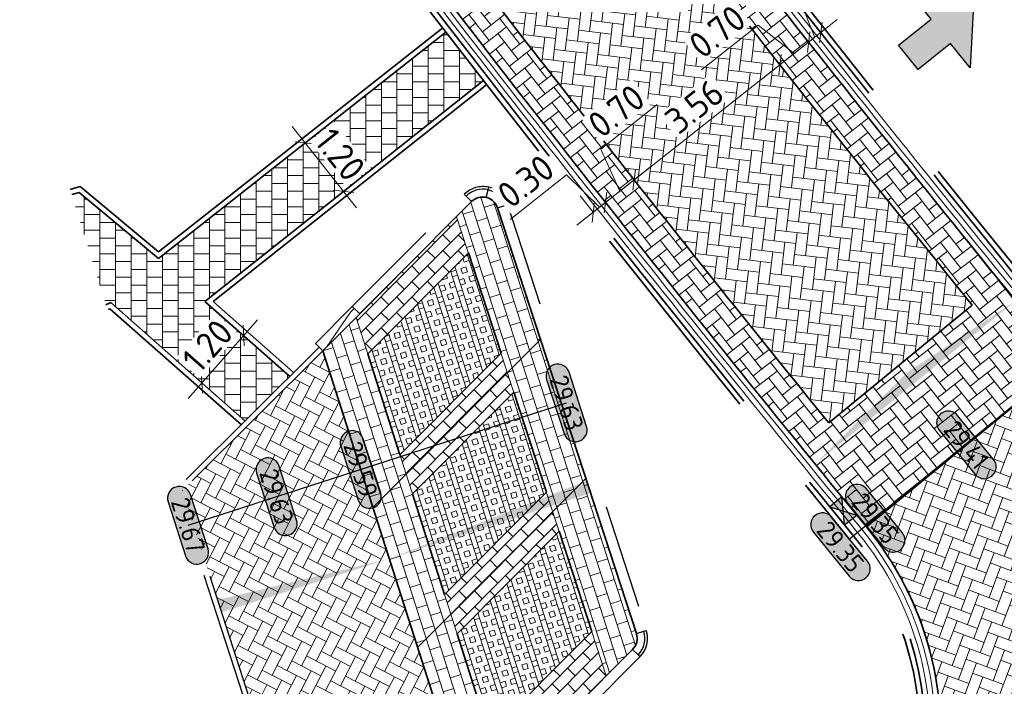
# Model space of a CAD drawing. Header units: metres. Extents: x 199937 to 201628, y 374508 to 375260.
# Tile 71 of 183: x 201200 to 201219, y 374814 to 374827. Entities that reach past the tile are written whole.
import ezdxf
from ezdxf.enums import TextEntityAlignment as Align

# ---------------------------------------------------------------- set-up
doc = ezdxf.new("R2010")
doc.units = ezdxf.units.M
doc.linetypes.add('VH-GELEIDEBAND', pattern=[6, 2, -2, 0, -2])
doc.linetypes.add('VH-OPSLUITBAND_100X200', pattern=[16, 8, -2, 4, -2])
doc.layers.add('000___INRIT-PIJL', color=252, linetype='Continuous')
for name, color, linetype, lineweight in [('N-WE-OG-HOOGTELIJN-G', 7, 'Continuous', 25), ('N-WE-RI-KOLK-S', 7, 'Continuous', 25), ('N-WE-VH-DWARSHELLING-S', 7, 'Continuous', 25), ('N-WE-VH-GOOT-G', 170, 'Continuous', 35), ('N-WE-VH-KANTOPSLUITING_GELEIDEBAND_50 200-G', 20, 'VH-GELEIDEBAND', 35), ('N-WE-VH-KANTOPSLUITING_GELEIDEBAND_50 200_250_BOCHTBAND-S', 20, 'Continuous', 25), ('N-WE-VH-KANTOPSLUITING_GELEIDEBAND_50 200_250_INRITVERLOOPBAND-S', 20, 'Continuous', 25), ('N-WE-VH-KANTOPSLUITING_OPSLUITBAND_100X200-G', 150, 'VH-OPSLUITBAND_100X200', 35), ('N-WE-VH-KANTVERHARDING_STREKLAAG-G', 60, 'Continuous', 18), ('N-WE-VH-VERHARDING_BETONSTRAATSTEEN-G', 252, 'Continuous', 35), ('N-WE-VH-VERHARDING_GRASBETONSTEEN-A', 72, 'Continuous', 18), ('N-WE-VH-VERHARDING_GRASBETONSTEEN-G', 70, 'Continuous', 35), ('N-WE-VH-VERHARDING_TEGEL-A', 252, 'Continuous', 18), ('N-WE-VH-VERHARDING_TEGEL-G', 252, 'Continuous', 35), ('N-WE-VW-MARKERING_PARKEERVAK-G', 7, 'Continuous', 35), ('X-XX-AL-HOOGTELABEL-S', 7, 'Continuous', 25), ('X-XX-AL-M-200', 7, 'Continuous', 18)]:
    doc.layers.add(name, color=color, linetype=linetype, lineweight=lineweight)
doc.layers.add('N-WE-VH-VERHARDING_BETONSTRAATSTEEN_HEIDE-A', color=7, linetype='Continuous', lineweight=0, true_color=0x986657)
doc.layers.add('N-WE-VH-VERHARDING_BETONSTRAATSTEEN_ROOD-A', color=7, linetype='Continuous', lineweight=0, true_color=0xa92c0a)
doc.layers.add('X-XX-AL-HULPLIJN-G', color=7, linetype='Continuous', lineweight=18, plot=False)
doc.styles.add('NLCS-ISO-ANNOTATIEF-T18', font='NLCS-ISO.ttf', dxfattribs={"height": 1.8})
doc.styles.add('NLCS-ISO-M200-T25', font='NLCS-ISO.ttf', dxfattribs={"height": 0.5})
doc.dimstyles.new('NLCS-M200-T25-SCHRAP_L2_H1', dxfattribs={"dimscale": 0.2, "dimtxt": 2.5, "dimasz": 1.4, "dimexe": 2, "dimexo": 2, "dimgap": 0.7, "dimtad": 1, "dimzin": 0, "dimdsep": 46, "dimtxsty": 'NLCS-ISO-M200-T25', "dimblk": 'OBLIQUE', "dimcen": 0, "dimdle": 2, "dimclrd": 256, "dimclre": 256, "dimclrt": 256, "dimadec": 1, "dimazin": 0, "dimtfac": 1, "dimtdec": 3, "dimtofl": 0, "dimtmove": 0, "dimatfit": 3, "dimldrblk": 'OBLIQUE', "dimfxl": 2, "dimfxlon": 1, "dimtfillclr": 256, "dimtolj": 1, "dimtzin": 0, "dimlwd": -1, "dimlwe": -1, "dimarcsym": 0})
pattern_1 = [(38.19511576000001, (0, 0), (0.03518932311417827, 0.2948927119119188), [0.63, -0.21]), (308.19511576, (-0.2597033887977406, 0.3300820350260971), (0.03518932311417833, 0.2948927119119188), [0.6299999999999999, -0.21])]
pattern_2 = [(17.71469926, (201206.0201189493, 374820.9093778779), (0.1361442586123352, 0.2639407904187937), [0.21, -0.21]), (107.71469926, (201206.0201189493, 374820.9093778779), (-0.2000425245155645, -0.06389826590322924), [])]
pattern_3 = [(107.71469926, (201206.0201189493, 374820.9093778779), (-0.3810333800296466, -0.1217109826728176), []), (107.71469926, (201206.1153772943, 374820.9398056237), (-0.3810333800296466, -0.1217109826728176), []), (17.71469926, (201206.0201189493, 374820.9093778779), (-0.1217109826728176, 0.3810333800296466), [-0.1, 0.1]), (17.71469926, (201205.9896912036, 374821.004636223), (-0.1217109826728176, 0.3810333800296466), [-0.1, 0.1]), (17.71469926, (201205.959263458, 374821.099894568), (-0.1217109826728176, 0.3810333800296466), [0.1, -0.1]), (17.71469926, (201205.9288357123, 374821.195152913), (-0.1217109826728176, 0.3810333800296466), [0.1, -0.1]), (107.71469926, (201206.2106356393, 374820.9702333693), (-0.3810333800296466, -0.1217109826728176), [0.09999999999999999, -0.09999999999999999]), (107.71469926, (201206.3058939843, 374821.000661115), (-0.3810333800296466, -0.1217109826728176), [0.09999999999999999, -0.09999999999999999])]
pattern_4 = [(135.12160323, (201123.740729, 375003.373236), (-0.2969841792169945, -0.0006303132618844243), [0.21, -0.21]), (225.12160323, (201123.740729, 375003.373236), (0.1488072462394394, -0.148176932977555), [])]

# ---------------------------------------------------------------- blocks, each defined once
blk = doc.blocks.new('inrit')
h = blk.add_hatch(color=256)
h.dxf.hatch_style = 1
h.paths.add_polyline_path([(0.3000000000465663, 1), (-0.300000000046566, 1), (-0.3000000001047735, 1.799999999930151), (-0.900000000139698, 1.799999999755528), (-2.328301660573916e-10, 2.599999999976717), (0.9000000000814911, 1.799999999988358), (0.2999999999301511, 1.799999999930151)])
at = {"color": 3, "flags": 128}
blk.add_lwpolyline([(0.3000000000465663, 1), (-0.300000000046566, 1), (-0.3000000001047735, 1.799999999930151), (-0.900000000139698, 1.799999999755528), (-2.328301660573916e-10, 2.599999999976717), (0.9000000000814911, 1.799999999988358), (0.2999999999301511, 1.799999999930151), (0.3000000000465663, 1)], dxfattribs=at)
blk = doc.blocks.new('*U283')
h = blk.add_hatch(color=253)
h.dxf.hatch_style = 1
edge = h.paths.add_edge_path()
edge.add_line((2.726055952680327, 1.132202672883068), (-2.726055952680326, 1.132202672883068))
edge.add_arc((-2.726055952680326, 0), 1.132202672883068, 90, 270)
edge.add_line((-2.726055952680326, -1.132202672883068), (2.726055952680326, -1.132202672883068))
edge.add_arc((2.726055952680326, 3.697785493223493e-32), 1.132202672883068, 270, 450)
blk.add_lwpolyline([(2.726055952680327, 1.132202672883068), (-2.726055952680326, 1.132202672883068, 0.9999999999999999), (-2.726055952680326, -1.132202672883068), (2.726055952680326, -1.132202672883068, 0.9999999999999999)], format="xyb", close=True)
at = {"style": 'NLCS-ISO-ANNOTATIEF-T18'}
blk.add_attdef('HGT', text='', height=1.8, dxfattribs=at).set_placement((-0.002853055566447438, -0.0004570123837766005), align=Align.MIDDLE_CENTER)
blk = doc.blocks.new('SVH-GELEIDEBAND INRITVERLOOPBAND_50 200X200_RECHTS_L1000_HD-MM')
at = {"linetype": 'Continuous', "lineweight": 0}
blk.add_lwpolyline([(0, 0), (-1000, 1.13686837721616e-13), (-1000, 200.0000000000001), (0, 200)], close=True, dxfattribs=at)
blk.add_lwpolyline([(-900, 1.023181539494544e-13), (-100, 150), (0, 150)], dxfattribs=at)
blk = doc.blocks.new('*U314')
for p, q in [((2.755455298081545e-14, 150), (3.061616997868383e-14, 200)), ((1.83697019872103e-14, 0), (2.755455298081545e-14, 150)), ((-383.8207213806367, -65.09224397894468), (-426.4674682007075, -38.99138219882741)), ((-255.8804809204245, -143.3948293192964), (-383.8207213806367, -65.09224397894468))]:
    blk.add_line(p, q)
for radius in [500, 450, 300]:
    blk.add_arc((0, -300), radius, 90, 148.5323388)
blk = doc.blocks.new('*U315')
for p, q in [((2.755455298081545e-14, 150), (3.061616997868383e-14, 200)), ((1.83697019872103e-14, 0), (2.755455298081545e-14, 150)), ((-383.8207222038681, -65.0922453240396), (-426.4674691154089, -38.99138369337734)), ((-255.8804814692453, -143.3948302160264), (-383.8207222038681, -65.0922453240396))]:
    blk.add_line(p, q)
for radius in [500, 450, 300]:
    blk.add_arc((0, -300), radius, 90, 148.5323390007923)
blk = doc.blocks.new('*U316')
for p, q in [((2.755455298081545e-14, 150), (3.061616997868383e-14, 200)), ((1.83697019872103e-14, 0), (2.755455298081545e-14, 150)), ((-400.7359768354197, -95.2790267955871), (-445.2621964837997, -72.53225199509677)), ((-267.1573178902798, -163.5193511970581), (-400.7359768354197, -95.2790267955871))]:
    blk.add_line(p, q)
for radius in [500, 450, 300]:
    blk.add_arc((0, -300), radius, 90, 152.9392159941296)
blk = doc.blocks.new('*U395')
blk.add_solid([(0, 0), (0, 0.25), (3.375898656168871, 0)])
blk = doc.blocks.new('*U396')
blk.add_solid([(3, 0), (3, 0.25), (-1.060660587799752, 0)])
blk = doc.blocks.new('*U398')
blk.add_solid([(0, 0), (2.481150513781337, 0.25), (4.962301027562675, 0)])
blk = doc.blocks.new('N-SRI-KOLK_STRAAT_450X300-SO')
h = blk.add_hatch(color=256)
h.dxf.hatch_style = 1
h.paths.add_polyline_path([(-7.127631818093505e-14, 0.7499999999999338), (-1.125000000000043, 1.49999999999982), (-1.125000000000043, 4.75175454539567e-14)])
h.paths.add_polyline_path([(1.1249999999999, 4.75175454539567e-14), (1.1249999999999, 1.49999999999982), (-7.122080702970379e-14, 0.7499999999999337)])
for p, q in [((-1.125000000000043, 4.75175454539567e-14), (1.1249999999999, 1.49999999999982)), ((1.1249999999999, 4.75175454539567e-14), (-1.125000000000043, 1.49999999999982))]:
    blk.add_line(p, q)
at = {"flags": 128}
blk.add_lwpolyline([(-1.125000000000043, 4.75175454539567e-14), (1.1249999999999, 4.75175454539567e-14), (1.1249999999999, 1.49999999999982), (-1.125000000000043, 1.49999999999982)], close=True, dxfattribs=at)
blk = doc.blocks.new('_Oblique')
at = {"color": 0, "linetype": 'ByBlock', "lineweight": -2}
blk.add_line((-0.5, -0.5), (0.5, 0.5), dxfattribs=at)
blk = doc.blocks.new('*D727')
at = {"layer": 'X-XX-AL-M-200', "transparency": 16777216}
for p, q in [((201205.4300800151, 374825.2115074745), (201206.6646083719, 374823.6556313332)), ((201205.6787068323, 374824.898163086), (201205.9920512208, 374825.1467899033)), ((201206.4159815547, 374823.9689757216), (201206.7293259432, 374824.2176025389))]:
    blk.add_line(p, q, dxfattribs=at)
at = {"layer": 'X-XX-AL-M-200', "transparency": 16777216, "xscale": 0.28, "yscale": 0.28, "zscale": 0.28}
for p, rotation in [((201205.6787068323, 374824.898163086), 128.4306587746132), ((201206.4159815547, 374823.9689757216), 308.4306587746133)]:
    blk.add_blockref('_Oblique', p, dxfattribs=dict(at, rotation=rotation))
at = {"layer": 'X-XX-AL-M-200', "transparency": 16777216, "insert": (201206.3528549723, 374824.6759805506), "char_height": 0.5, "attachment_point": 5, "rotation": 308.4306587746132, "style": 'NLCS-ISO-M200-T25', "bg_fill": 3, "box_fill_scale": 1.1, "bg_fill_color": 256, "bg_fill_true_color": 13158600, "bg_fill_transparency": 0}
blk.add_mtext('\\A1;1.20', dxfattribs=at)
at = {"layer": 'Defpoints', "color": 0, "transparency": 16777216}
for p in [(201205.6787068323, 374824.898163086), (201206.4159815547, 374823.9689757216), (201206.4159815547, 374823.9689757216)]:
    blk.add_point(p, dxfattribs=at)
blk = doc.blocks.new('*D728')
at = {"layer": 'X-XX-AL-M-200', "transparency": 16777216}
for p, q in [((201203.4328529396, 374819.9959828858), (201204.7641867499, 374821.5038821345)), ((201204.4994448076, 374821.2040293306), (201204.7992976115, 374820.9392873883)), ((201203.6975948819, 374820.2958356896), (201203.9974476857, 374820.0310937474))]:
    blk.add_line(p, q, dxfattribs=at)
at = {"layer": 'X-XX-AL-M-200', "transparency": 16777216, "xscale": 0.28, "yscale": 0.28, "zscale": 0.28}
for p, rotation in [((201204.4994448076, 374821.2040293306), 48.5585114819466), ((201203.6975948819, 374820.2958356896), 228.5585114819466)]:
    blk.add_blockref('_Oblique', p, dxfattribs=dict(at, rotation=rotation))
at = {"layer": 'X-XX-AL-M-200', "transparency": 16777216, "insert": (201203.8061633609, 374821.0080559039), "char_height": 0.5, "attachment_point": 5, "rotation": 48.558511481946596, "style": 'NLCS-ISO-M200-T25', "bg_fill": 3, "box_fill_scale": 1.1, "bg_fill_color": 256, "bg_fill_true_color": 13158600, "bg_fill_transparency": 0}
blk.add_mtext('\\A1;1.20', dxfattribs=at)
at = {"layer": 'Defpoints', "color": 0, "transparency": 16777216}
for p in [(201204.4994448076, 374821.2040293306), (201204.4994448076, 374821.2040293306), (201203.6975948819, 374820.2958356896)]:
    blk.add_point(p, dxfattribs=at)
blk = doc.blocks.new('*D729')
at = {"layer": 'Defpoints', "color": 0, "transparency": 16777216}
for p in [(201214.7868512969, 374826.3978267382), (201214.7868512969, 374826.3978267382), (201211.9905994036, 374824.1908006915)]:
    blk.add_point(p, dxfattribs=at)
at = {"layer": 'X-XX-AL-M-200', "transparency": 16777216}
for p, q in [((201211.6766167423, 374823.9429804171), (201215.1008339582, 374826.6456470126)), ((201214.7868512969, 374826.3978267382), (201214.5390310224, 374826.7118093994)), ((201211.9905994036, 374824.1908006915), (201211.7427791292, 374824.5047833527))]:
    blk.add_line(p, q, dxfattribs=at)
at = {"layer": 'X-XX-AL-M-200', "transparency": 16777216, "xscale": 0.28, "yscale": 0.28, "zscale": 0.28}
for p, rotation in [((201214.7868512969, 374826.3978267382), 38.28333061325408), ((201211.9905994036, 374824.1908006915), 218.2833306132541)]:
    blk.add_blockref('_Oblique', p, dxfattribs=dict(at, rotation=rotation))
at = {"layer": 'X-XX-AL-M-200', "transparency": 16777216, "insert": (201213.1471005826, 374825.6004468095), "char_height": 0.5, "attachment_point": 5, "rotation": 38.28333061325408, "style": 'NLCS-ISO-M200-T25', "bg_fill": 3, "box_fill_scale": 1.1, "bg_fill_color": 256, "bg_fill_true_color": 13158600, "bg_fill_transparency": 0}
blk.add_mtext('\\A1;3.56', dxfattribs=at)
blk = doc.blocks.new('*D730')
at = {"layer": 'Defpoints', "color": 0, "transparency": 16777216}
for p in [(201211.9905994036, 374824.1908006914), (201211.441129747, 374823.7571152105), (201211.4411297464, 374823.7571152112)]:
    blk.add_point(p, dxfattribs=at)
at = {"layer": 'X-XX-AL-M-200', "transparency": 16777216}
for p, q in [((201211.3490808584, 374824.7789926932), (201212.4323210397, 374825.63397264)), ((201211.715864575, 374823.9739579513), (201211.3490808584, 374824.7789926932)), ((201211.9905994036, 374824.1908006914), (201211.7427791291, 374824.5047833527)), ((201212.3045820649, 374824.4386209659), (201211.1271470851, 374823.5092949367)), ((201211.4411297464, 374823.7571152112), (201211.193309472, 374824.0710978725))]:
    blk.add_line(p, q, dxfattribs=at)
at = {"layer": 'X-XX-AL-M-200', "transparency": 16777216, "xscale": 0.28, "yscale": 0.28, "zscale": 0.28}
for p, rotation in [((201211.9905994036, 374824.1908006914), 38.28333061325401), ((201211.4411297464, 374823.7571152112), 218.283330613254)]:
    blk.add_blockref('_Oblique', p, dxfattribs=dict(at, rotation=rotation))
at = {"layer": 'X-XX-AL-M-200', "transparency": 16777216, "insert": (201211.6490761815, 374825.5126157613), "char_height": 0.5, "attachment_point": 5, "rotation": 38.283330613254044, "style": 'NLCS-ISO-M200-T25', "bg_fill": 3, "box_fill_scale": 1.1, "bg_fill_color": 256, "bg_fill_true_color": 13158600, "bg_fill_transparency": 0}
blk.add_mtext('\\A1;0.70', dxfattribs=at)
blk = doc.blocks.new('*D731')
at = {"layer": 'Defpoints', "color": 0, "transparency": 16777216}
for p in [(201211.441129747, 374823.7571152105), (201211.205642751, 374823.5712500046), (201211.2056427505, 374823.5712500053)]:
    blk.add_point(p, dxfattribs=at)
at = {"layer": 'X-XX-AL-M-200', "transparency": 16777216}
for p, q in [((201210.6942787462, 374824.2851268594), (201209.6110385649, 374823.4301469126)), ((201211.3233862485, 374823.6641826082), (201210.6942787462, 374824.2851268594)), ((201211.7551124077, 374824.0049354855), (201210.8916600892, 374823.3234297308)), ((201211.4411297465, 374823.7571152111), (201211.193309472, 374824.0710978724)), ((201211.2056427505, 374823.5712500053), (201210.957822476, 374823.8852326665))]:
    blk.add_line(p, q, dxfattribs=at)
at = {"layer": 'X-XX-AL-M-200', "transparency": 16777216, "xscale": 0.28, "yscale": 0.28, "zscale": 0.28}
for p, rotation in [((201211.4411297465, 374823.7571152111), 38.28333061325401), ((201211.2056427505, 374823.5712500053), 218.283330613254)]:
    blk.add_blockref('_Oblique', p, dxfattribs=dict(at, rotation=rotation))
at = {"layer": 'X-XX-AL-M-200', "transparency": 16777216, "insert": (201209.9110338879, 374824.1637699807), "char_height": 0.5, "attachment_point": 5, "rotation": 38.283330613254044, "style": 'NLCS-ISO-M200-T25', "bg_fill": 3, "box_fill_scale": 1.1, "bg_fill_color": 256, "bg_fill_true_color": 13158600, "bg_fill_transparency": 0}
blk.add_mtext('\\A1;0.30', dxfattribs=at)
blk = doc.blocks.new('*D732')
at = {"layer": 'Defpoints', "color": 0, "transparency": 16777216}
for p in [(201215.3363213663, 374826.8315125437), (201215.3494824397, 374826.8148377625), (201214.7868512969, 374826.3978267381)]:
    blk.add_point(p, dxfattribs=at)
at = {"layer": 'X-XX-AL-M-200', "transparency": 16777216}
for p, q in [((201214.3677425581, 374827.156168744), (201213.2845023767, 374826.3011887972)), ((201215.0615863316, 374826.614669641), (201214.3677425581, 374827.156168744)), ((201215.3363213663, 374826.8315125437), (201215.0885010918, 374827.145495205)), ((201214.4728686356, 374826.1500064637), (201215.6503040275, 374827.0793328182)), ((201214.7868512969, 374826.3978267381), (201215.0346715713, 374826.0838440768))]:
    blk.add_line(p, q, dxfattribs=at)
at = {"layer": 'X-XX-AL-M-200', "transparency": 16777216, "xscale": 0.28, "yscale": 0.28, "zscale": 0.28}
for p, rotation in [((201215.3363213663, 374826.8315125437), 38.28333061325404), ((201214.7868512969, 374826.3978267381), 218.283330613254)]:
    blk.add_blockref('_Oblique', p, dxfattribs=dict(at, rotation=rotation))
at = {"layer": 'X-XX-AL-M-200', "transparency": 16777216, "insert": (201213.5844976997, 374827.0348118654), "char_height": 0.5, "attachment_point": 5, "rotation": 38.283330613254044, "style": 'NLCS-ISO-M200-T25', "bg_fill": 3, "box_fill_scale": 1.1, "bg_fill_color": 256, "bg_fill_true_color": 13158600, "bg_fill_transparency": 0}
blk.add_mtext('\\A1;0.70', dxfattribs=at)
blk = doc.blocks.new('*D733')
at = {"layer": 'Defpoints', "color": 0, "transparency": 16777216}
for p in [(201215.5718083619, 374827.0173777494), (201215.5849602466, 374827.0007146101), (201215.3494824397, 374826.8148377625)]:
    blk.add_point(p, dxfattribs=at)
at = {"layer": 'X-XX-AL-M-200', "transparency": 16777216}
for p, q in [((201215.1237700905, 374827.7593519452), (201216.2070102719, 374828.6143318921)), ((201215.4540648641, 374826.9244451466), (201215.1237700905, 374827.7593519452)), ((201215.5718083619, 374827.0173777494), (201215.3239880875, 374827.3313604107)), ((201215.022338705, 374826.5836922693), (201215.8857910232, 374827.2651980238)), ((201215.3363213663, 374826.8315125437), (201215.0885010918, 374827.145495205))]:
    blk.add_line(p, q, dxfattribs=at)
at = {"layer": 'X-XX-AL-M-200', "transparency": 16777216, "xscale": 0.28, "yscale": 0.28, "zscale": 0.28}
for p, rotation in [((201215.5718083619, 374827.0173777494), 38.28333061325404), ((201215.3363213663, 374826.8315125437), 218.283330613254)]:
    blk.add_blockref('_Oblique', p, dxfattribs=dict(at, rotation=rotation))
at = {"layer": 'X-XX-AL-M-200', "transparency": 16777216, "insert": (201215.4237654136, 374828.4929750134), "char_height": 0.5, "attachment_point": 5, "rotation": 38.283330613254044, "style": 'NLCS-ISO-M200-T25', "bg_fill": 3, "box_fill_scale": 1.1, "bg_fill_color": 256, "bg_fill_true_color": 13158600, "bg_fill_transparency": 0}
blk.add_mtext('\\A1;0.30', dxfattribs=at)

msp = doc.modelspace()

# ---------------------------------------------------------------- hatches: boundary and pattern name
at = {"layer": 'N-WE-VH-VERHARDING_BETONSTRAATSTEEN_HEIDE-A', "true_color": 0x986657}
h = msp.add_hatch(dxfattribs=at)
h.set_pattern_fill('AVH-HEI_BSS_KEIFRMT_KEPER-SO', color=25, scale=2, angle=38.19511576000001, pattern_type=2)
h.set_pattern_definition(pattern_1)
h.paths.add_polyline_path([(201211.3376270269, 374831.9775358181, -0.00250318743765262), (201211.0336358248, 374832.3790837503), (201210.4567260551, 374831.9816666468, 0.002639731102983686), (201210.7816431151, 374831.5522337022, 0.00722317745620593), (201218.4783350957, 374821.7862315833), (201219.0197505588, 374822.229943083, -0.007221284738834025)], flags=17)
h = msp.add_hatch(dxfattribs=at)
h.set_pattern_fill('AVH-HEI_BSS_KEIFRMT_KEPER-SO', color=25, scale=2, angle=38.19511576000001, pattern_type=2)
h.set_pattern_definition(pattern_1)
h.paths.add_polyline_path([(201207.5176250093, 374829.9570016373), (201206.9404978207, 374829.55943476, 0.007666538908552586), (201215.1816559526, 374819.0844719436), (201215.7230713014, 374819.5281833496, -0.007645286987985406)], flags=17)
h = msp.add_hatch(dxfattribs=at)
h.set_pattern_fill('AVH-HEI_BSS_KEIFRMT_KEPER-SO', color=25, scale=2, angle=38.19511576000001, pattern_type=2)
h.set_pattern_definition(pattern_1)
h.paths.add_polyline_path([(201220.2838839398, 374820.6801081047, -0.001163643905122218), (201219.0197505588, 374822.229943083), (201215.1816559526, 374819.0844719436, 0.00115035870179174), (201216.4458304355, 374817.5346706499)])
h = msp.add_hatch(dxfattribs=at)
h.set_pattern_fill('AVH-HEI_BSS_KEIFRMT_KEPER-SO', color=25, scale=2, angle=-27.28853069, pattern_type=2)
h.set_pattern_definition([(332.71146931, (201123.740729, 375003.373236), (0.2829079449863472, 0.09034984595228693), [0.63, -0.21]), (242.71146931, (201123.933287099, 375003.7464937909), (0.2829079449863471, 0.09034984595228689), [0.63, -0.21])])
h.paths.add_polyline_path([(201206.0201189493, 374820.9093778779), (201205.4683825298, 374820.3552944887), (201204.6079319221, 374819.5146590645), (201203.3229938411, 374818.2303408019), (201204.9060990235, 374813.3328373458), (201206.0110267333, 374809.8422145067), (201206.9936067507, 374806.7367345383, -0.07197892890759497), (201207.3090970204, 374804.8940325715, -0.0685536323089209), (201207.111482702, 374803.1222606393), (201210.4972542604, 374805.6380615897, -0.01486091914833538), (201214.0222236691, 374808.0001872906, -0.01738158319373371), (201213.6790714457, 374807.9977865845, -0.09790249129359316), (201211.8084726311, 374808.4220319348, -0.09790249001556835), (201210.2399290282, 374809.5260224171, -0.08396261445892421), (201209.3187256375, 374810.8876500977), (201208.9875554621, 374811.6193997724)])
at = {"layer": 'N-WE-VH-VERHARDING_BETONSTRAATSTEEN_ROOD-A'}
h = msp.add_hatch(dxfattribs=at)
h.set_pattern_fill('AVH-ROO_BSS_KEIFRMT_KEPER-SO', color=36, scale=2, angle=-6.80488424, pattern_type=2)
h.set_pattern_definition([(353.19511576, (201210.4567260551, 374831.9816666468), (0.2334032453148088, 0.1836380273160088), [0.6299999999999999, -0.21]), (263.19511576, (201210.5064912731, 374832.3987079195), (0.2334032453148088, 0.1836380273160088), [0.6299999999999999, -0.21])])
h.paths.add_polyline_path([(201210.7816431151, 374831.5522337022, -0.002639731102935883), (201210.4567260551, 374831.9816666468), (201207.5176250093, 374829.9570016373, 0.00764528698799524), (201215.7230713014, 374819.5281833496), (201218.4783350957, 374821.7862315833, -0.007223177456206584)])
h = msp.add_hatch(dxfattribs=at)
h.set_pattern_fill('AVH-ROO_BSS_KEIFRMT_HALFST-SO', color=36, scale=2, angle=17.71469926, pattern_type=2)
h.set_pattern_definition(pattern_2)
edge = h.paths.add_edge_path()
edge.add_arc((201209.0843146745, 374823.5613928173), 0.2999999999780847, 18.06081924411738, 135.1216032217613)
edge.add_line((201208.8717328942, 374823.7730741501), (201208.583687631, 374823.4838514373))
edge.add_line((201208.583687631, 374823.4838514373), (201209.5584771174, 374820.494558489))
edge.add_line((201209.5584771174, 374820.494558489), (201210.1923548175, 374821.1311325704))
edge.add_line((201210.1923548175, 374821.1311325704), (201209.3695330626, 374823.6544007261))
h = msp.add_hatch(dxfattribs=at)
h.set_pattern_fill('AVH-ROO_BSS_KEIFRMT_HALFST-SO', color=36, scale=2, angle=135.12160323, pattern_type=2)
h.set_pattern_definition(pattern_4)
h.paths.add_polyline_path([(201208.8099780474, 374822.7899084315), (201208.583687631, 374823.4838514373), (201206.6559891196, 374821.5479529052), (201206.8787421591, 374820.8504574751)])
h = msp.add_hatch(dxfattribs=at)
h.set_pattern_fill('AVH-ROO_BSS_KEIFRMT_HALFST-SO', color=36, scale=2, angle=17.71469926, pattern_type=2)
h.set_pattern_definition(pattern_2)
h.paths.add_polyline_path([(201206.6559891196, 374821.5479529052), (201206.0201189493, 374820.9093778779), (201206.9798118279, 374817.904924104), (201207.6155406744, 374818.5433572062)])
h = msp.add_hatch(dxfattribs=at)
h.set_pattern_fill('AVH-ROO_BSS_KEIFRMT_HALFST-SO', color=36, scale=2, angle=17.71469926, pattern_type=2)
h.set_pattern_definition(pattern_2)
h.paths.add_polyline_path([(201210.1923548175, 374821.1311325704), (201209.5584771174, 374820.494558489), (201210.4288248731, 374817.8255469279), (201211.0627025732, 374818.4621210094)])
h = msp.add_hatch(dxfattribs=at)
h.set_pattern_fill('AVH-ROO_BSS_KEIFRMT_HALFST-SO', color=36, scale=2, angle=135.12160323, pattern_type=2)
h.set_pattern_definition(pattern_4)
h.paths.add_polyline_path([(201209.6803258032, 374820.1208968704), (201209.4366284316, 374820.8682201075), (201207.49559673, 374818.9189316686), (201207.7354846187, 374818.1677827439)])
h = msp.add_hatch(dxfattribs=at)
h.set_pattern_fill('AVH-ROO_BSS_KEIFRMT_KEPER-SO', color=36, scale=2, angle=69.61158121, pattern_type=2)
h.set_pattern_definition([(69.61158121, (0, 0), (-0.1236836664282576, 0.2700043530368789), [0.63, -0.21]), (339.61158121, (-0.3936880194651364, 0.1463206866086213), (-0.1236836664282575, 0.2700043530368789), [0.63, -0.21])])
edge = h.paths.add_edge_path()
edge.add_arc((201227.4227297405, 374821.931878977), 6.300000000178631, 219.8173336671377, 294.61158121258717, ccw=False)
edge.add_arc((201552.6215671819, 375093.0440538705), 429.6864608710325, 219.3359814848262, 219.81733366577, ccw=False)
edge.add_line((201220.2838839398, 374820.6801081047), (201216.4458304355, 374817.5346706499))
edge.add_arc((201211.5731439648, 374813.5413103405), 6.300000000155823, -58.52207706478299, 39.33598148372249, ccw=False)
edge.add_line((201214.8628148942, 374808.1684093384), (201216.9748153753, 374804.7189550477))
edge.add_arc((201228.3342783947, 374782.1124824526), 25.30000006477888, 114.6115812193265, 116.6789423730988, ccw=False)
edge.add_line((201217.7977247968, 374805.1140267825), (201232.1210787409, 374811.6752725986))
edge.add_line((201232.1210787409, 374811.6752725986), (201230.0464565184, 374816.2042217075))
h = msp.add_hatch(dxfattribs=at)
h.set_pattern_fill('AVH-ROO_BSS_KEIFRMT_HALFST-SO', color=36, scale=2, angle=17.71469926, pattern_type=2)
h.set_pattern_definition(pattern_2)
h.paths.add_polyline_path([(201207.6155406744, 374818.5433572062), (201206.9798118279, 374817.904924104), (201207.8366804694, 374815.2223760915), (201208.472283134, 374815.860682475)])
h = msp.add_hatch(dxfattribs=at)
h.set_pattern_fill('AVH-ROO_BSS_KEIFRMT_HALFST-SO', color=36, scale=2, angle=17.71469926, pattern_type=2)
h.set_pattern_definition(pattern_2)
edge = h.paths.add_edge_path()
edge.add_arc((201211.7475670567, 374815.3942534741), 0.3000000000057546, 315.1216032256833, 378.0608192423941)
edge.add_line((201212.0327854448, 374815.4872613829), (201211.0627025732, 374818.4621210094))
edge.add_line((201211.0627025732, 374818.4621210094), (201210.4288248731, 374817.8255469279))
edge.add_line((201210.4288248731, 374817.8255469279), (201211.4558352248, 374814.6761132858))
edge.add_line((201211.4558352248, 374814.6761132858), (201211.9601488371, 374815.1825721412))
h = msp.add_hatch(dxfattribs=at)
h.set_pattern_fill('AVH-ROO_BSS_KEIFRMT_HALFST-SO', color=36, scale=2, angle=135.12160323, pattern_type=2)
h.set_pattern_definition(pattern_4)
h.paths.add_polyline_path([(201210.5506735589, 374817.4518853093), (201210.3069761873, 374818.1992085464), (201208.3523391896, 374816.2362569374), (201208.5922270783, 374815.4851080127)])
h = msp.add_hatch(dxfattribs=at)
h.set_pattern_fill('AVH-ROO_BSS_KEIFRMT_HALFST-SO', color=36, scale=2, angle=17.71469926, pattern_type=2)
h.set_pattern_definition(pattern_2)
edge = h.paths.add_edge_path()
edge.add_line((201208.472283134, 374815.860682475), (201207.8366804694, 374815.2223760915))
edge.add_line((201207.8366804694, 374815.2223760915), (201209.092316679, 374811.3879206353))
edge.add_arc((201210.0019962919, 374811.8004805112), 0.9988606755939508, 135.0764828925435, 204.3953457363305, ccw=False)
edge.add_line((201209.2947529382, 374812.5058382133), (201209.4832392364, 374812.6951262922))
edge.add_line((201209.4832392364, 374812.6951262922), (201208.472283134, 374815.860682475))
h = msp.add_hatch(dxfattribs=at)
h.set_pattern_fill('AVH-ROO_BSS_KEIFRMT_HALFST-SO', color=36, scale=2, angle=135.12160323, pattern_type=2)
h.set_pattern_definition(pattern_4)
h.paths.add_polyline_path([(201211.4558352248, 374814.6761132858), (201211.177323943, 374815.5301969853), (201209.2090816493, 374813.5535822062), (201209.4832392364, 374812.6951262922)])
at = {"layer": 'N-WE-VH-VERHARDING_GRASBETONSTEEN-A', "true_color": 0x52a500}
h = msp.add_hatch(dxfattribs=at)
h.set_pattern_fill('AVH-GRASBETONSTEEN_01-SO', color=74, angle=17.71469926, pattern_type=2)
h.set_pattern_definition(pattern_3)
h.paths.add_polyline_path([(201208.8099780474, 374822.7899084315), (201206.8787421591, 374820.8504574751), (201207.49559673, 374818.9189316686), (201209.4366284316, 374820.8682201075)])
h = msp.add_hatch(dxfattribs=at)
h.set_pattern_fill('AVH-GRASBETONSTEEN_01-SO', color=74, angle=17.71469926, pattern_type=2)
h.set_pattern_definition(pattern_3)
h.paths.add_polyline_path([(201209.6803258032, 374820.1208968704), (201207.7354846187, 374818.1677827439), (201208.3523391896, 374816.2362569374), (201210.3069761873, 374818.1992085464)])
h = msp.add_hatch(dxfattribs=at)
h.set_pattern_fill('AVH-GRASBETONSTEEN_01-SO', color=74, angle=17.71469926, pattern_type=2)
h.set_pattern_definition(pattern_3)
h.paths.add_polyline_path([(201211.177323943, 374815.5301969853), (201210.5506735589, 374817.4518853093), (201208.5922270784, 374815.4851080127), (201209.2090816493, 374813.5535822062)])
at = {"layer": 'N-WE-VH-VERHARDING_TEGEL-A'}
h = msp.add_hatch(dxfattribs=at)
h.set_pattern_fill('AVH-TEGEL_300X300_HALFST-SO', color=256, scale=5, pattern_type=2)
h.set_pattern_definition([(0, (201123.740729, 375003.3732360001), (0.3, 0.15), [0.3, -0.3]), (90, (201123.740729, 375003.3732360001), (-0.3, 1.83697019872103e-17), [])])
edge = h.paths.add_edge_path()
edge.add_line((201208.3802799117, 374827.0264578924), (201202.8647581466, 374822.6813389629))
edge.add_line((201202.8647581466, 374822.6813389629), (201201.3410709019, 374823.9493873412))
edge.add_line((201201.3410709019, 374823.9493873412), (201201.202829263, 374823.9078778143))
edge.add_line((201201.202829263, 374823.9078778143), (201201.313000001, 374823.5529999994))
edge.add_line((201201.313000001, 374823.5529999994), (201201.8583984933, 374821.7963179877))
edge.add_line((201201.8583984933, 374821.7963179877), (201201.9523003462, 374821.8364520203))
edge.add_line((201201.9523003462, 374821.8364520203), (201204.5211021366, 374819.5689046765))
edge.add_line((201204.5211021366, 374819.5689046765), (201205.3796986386, 374820.4268476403))
edge.add_line((201205.3796986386, 374820.4268476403), (201203.7572166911, 374821.8593472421))
edge.add_line((201203.7572166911, 374821.8593472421), (201209.0995451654, 374826.0982810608))
edge.add_arc((201552.6215820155, 375093.0440654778), 435.0487807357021, 217.6955915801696, 217.8502394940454, ccw=False)

# ---------------------------------------------------------------- linework, layer by layer
at = {"layer": 'N-WE-OG-HOOGTELIJN-G'}
for points in [[(201220.5884160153, 374820.939566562), (201216.1236434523, 374817.296755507)], [(201203.4332025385, 374817.5642770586), (201210.6951882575, 374819.9116949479)]]:
    msp.add_lwpolyline(points, dxfattribs=at)
at = {"layer": 'N-WE-VH-GOOT-G'}
for points in [[(201279.4654290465, 374903.5273109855), (201276.406011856, 374908.5202415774, 0.1877469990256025), (201272.7674762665, 374911.2855925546), (201259.3802154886, 374915.1164447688, 0.2094161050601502), (201254.3700697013, 374914.440235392), (201197.641662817, 374879.891685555, 0.3496658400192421), (201194.9418536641, 374872.5188592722), (201203.5700273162, 374846.6330093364, 0.08300686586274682), (201211.3376270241, 374831.9775358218, 0.01048548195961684), (201222.5837637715, 374817.8977237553, 0.3384533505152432), (201230.0464565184, 374816.2042217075), (201252.5838921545, 374826.5281762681, 0.0296485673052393), (201263.0765490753, 374832.109114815), (201301.465339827, 374855.5459103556, 0.4146907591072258), (201303.5543079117, 374864.2145619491), (201279.9878960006, 374902.6746514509)], [(201190.3781682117, 374725.9901508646, 0.005832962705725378), (201213.6215774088, 374733.9085403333, 0.4038275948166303), (201216.2898483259, 374739.2512458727), (201200.0198097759, 374791.0364932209, -0.3192733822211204), (201202.7733105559, 374799.5250245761), (201210.6738992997, 374805.3955649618, -0.01766950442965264), (201214.8628148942, 374808.1684093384, 0.4549785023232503), (201216.4458304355, 374817.5346706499, -0.009968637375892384), (201205.7304956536, 374831.1545147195, 0.2999557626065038), (201199.2003929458, 374833.4893782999), (201150.3313457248, 374821.558999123)]]:
    msp.add_lwpolyline(points, format="xyb", dxfattribs=at)
at = {"layer": 'N-WE-VH-KANTOPSLUITING_GELEIDEBAND_50 200-G', "lineweight": -3}
for points in [[(201206.5840855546, 374821.758843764), (201208.7299956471, 374823.9141537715, -0.5603960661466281), (201209.5596848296, 374823.7163870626), (201212.2229310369, 374815.5492666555, -0.2817428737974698), (201212.101870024, 374815.0414512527), (201210.1420785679, 374813.0733232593)], [(201206.7258067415, 374821.6177228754), (201208.8717183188, 374823.7730595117, -0.5603979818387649), (201209.3695330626, 374823.6544007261), (201212.0327854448, 374815.4872613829, -0.2817428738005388), (201211.9601488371, 374815.1825721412), (201210.000357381, 374813.2144441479)]]:
    msp.add_lwpolyline(points, format="xyb", dxfattribs=at)
at = {"layer": 'N-WE-VH-KANTOPSLUITING_OPSLUITBAND_100X200-G'}
for points in [[(201259.6940659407, 374914.714593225), (201259.2976812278, 374914.8280213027, 0.2094161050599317), (201254.5261138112, 374914.1840123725), (201197.7977069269, 374879.6354625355, 0.3496658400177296), (201195.2264601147, 374872.6137232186), (201203.8546337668, 374846.7278732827, 0.08300686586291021), (201211.5759058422, 374832.1598081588, 0.01048548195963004), (201222.8141907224, 374818.0898263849, 0.3384533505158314), (201229.921517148, 374816.4769672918), (201252.4589527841, 374826.8009218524, 0.02964856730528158), (201262.9202258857, 374832.3651676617), (201301.3090166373, 374855.8019632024, 0.2991574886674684), (201304.1238061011, 374861.7605819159, 0.2991574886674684)], [(201304.0465921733, 374861.5734374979, -0.2911166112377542), (201301.2569089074, 374855.8873141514), (201262.8681181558, 374832.4505186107, -0.02964856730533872), (201252.4173063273, 374826.8918370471), (201229.8798706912, 374816.5678824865, -0.3384533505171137), (201222.890999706, 374818.1538605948, -0.01048548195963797), (201211.6553321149, 374832.2205656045, -0.08300686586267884), (201203.9495025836, 374846.7594945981), (201195.3213289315, 374872.645344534, -0.3496658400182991), (201197.8497216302, 374879.5500548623), (201254.5781285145, 374914.0986046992, -0.2094161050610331), (201259.2701698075, 374914.7318801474), (201259.4742722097, 374914.6734749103)], [(201214.0222236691, 374808.0001872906, -0.002817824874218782), (201214.7061638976, 374808.4242617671, 0.4549785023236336), (201216.2137977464, 374817.3445106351, -0.009976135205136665), (201205.4832082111, 374830.9841652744, 0.2993940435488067), (201199.2715422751, 374833.1979374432), (201151.0719034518, 374821.4309806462)], [(201213.8276996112, 374807.9958974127, -0.003401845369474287), (201214.6539468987, 374808.50954591, 0.4549785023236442), (201216.1364535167, 374817.2811239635, -0.009976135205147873), (201205.4033968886, 374830.923914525, 0.2993940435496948), (201199.2952587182, 374833.1007904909), (201151.0956198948, 374821.3338336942)]]:
    msp.add_lwpolyline(points, format="xyb", dxfattribs=at)
for points in [[(201208.3183965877, 374827.1050101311), (201202.8664840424, 374822.8100024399), (201201.3637545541, 374824.0606092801), (201201.1740709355, 374824.003653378)], [(201208.3802799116, 374827.0264578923), (201202.8647581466, 374822.6813389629), (201201.3410709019, 374823.9493873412), (201201.202829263, 374823.9078778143)], [(201205.3796986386, 374820.4268476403), (201203.7572166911, 374821.8593472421), (201209.0995451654, 374826.0982810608)], [(201205.4458841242, 374820.5018108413), (201203.9129425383, 374821.8552546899), (201209.1617018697, 374826.0199449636)], [(201201.8583984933, 374821.7963179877), (201201.9523003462, 374821.8364520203), (201204.5211021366, 374819.5689046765)], [(201201.8976997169, 374821.7043646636), (201201.9334960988, 374821.7196641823), (201204.4549242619, 374819.4939347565)]]:
    msp.add_lwpolyline(points, dxfattribs=at)
at = {"layer": 'N-WE-VH-KANTOPSLUITING_OPSLUITBAND_100X200-G', "lineweight": -3, "flags": 128}
for points in [[(201207.0149463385, 374803.1483514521, 0.1494256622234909), (201206.8986095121, 374806.7054803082), (201205.9156852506, 374809.8120482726), (201204.8108531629, 374813.3023690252), (201203.2089539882, 374818.2580136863), (201205.9494519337, 374820.9801327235)], [(201207.111482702, 374803.1222606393, 0.1493781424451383), (201206.9936067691, 374806.73673448), (201206.0110267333, 374809.8422145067), (201204.9060990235, 374813.3328373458), (201203.3229938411, 374818.2303408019), (201206.0201189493, 374820.9093778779)]]:
    msp.add_lwpolyline(points, format="xyb", dxfattribs=at)
at = {"layer": 'N-WE-VH-KANTVERHARDING_STREKLAAG-G'}
for points in [[(201279.3801630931, 374903.4750642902), (201276.3207459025, 374908.467994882, 0.1877469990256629), (201272.7399648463, 374911.1894513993), (201259.3527040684, 374915.0203036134, 0.2094161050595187), (201254.4220844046, 374914.3548277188), (201197.6936775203, 374879.8062778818, 0.3496658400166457), (201195.036722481, 374872.5504805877), (201203.664896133, 374846.6646306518, 0.08300686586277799), (201211.4170532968, 374832.0382932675, 0.01048548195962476), (201222.6605727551, 374817.9617579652, 0.3384533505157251), (201230.0048100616, 374816.2951369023), (201252.5422456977, 374826.6190914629, 0.02964856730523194), (201263.0244413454, 374832.1944657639), (201301.4132320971, 374855.6312613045, 0.4146907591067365), (201303.4690419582, 374864.1623152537), (201279.9026300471, 374902.6224047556)], [(201279.2948971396, 374903.4228175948), (201276.2354799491, 374908.4157481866, 0.1877469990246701), (201272.712453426, 374911.0933102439), (201259.3251926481, 374914.9241624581, 0.2094161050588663), (201254.4740991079, 374914.2694200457), (201197.7456922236, 374879.7208702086, 0.3496658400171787), (201195.1315912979, 374872.5821019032), (201203.7597649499, 374846.6962519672, 0.08300686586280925), (201211.4964795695, 374832.0990507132, 0.01048548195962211), (201222.7373817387, 374818.025792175, 0.3384533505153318), (201229.9631636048, 374816.386052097), (201252.5005992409, 374826.7100066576, 0.02964856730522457), (201262.9723336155, 374832.2798167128), (201301.3611243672, 374855.7166122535, 0.4146907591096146), (201303.3837760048, 374864.1100685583), (201279.8173640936, 374902.5701580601)], [(201190.3470273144, 374726.0851784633, 0.005832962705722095), (201213.5882280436, 374734.0028155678, 0.4038275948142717), (201216.1944461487, 374739.2212721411), (201199.9244075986, 374791.0065194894, -0.3192733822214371), (201202.7136681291, 374799.6052915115), (201210.615018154, 374805.476397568, -0.01767283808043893), (201214.8105978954, 374808.2536934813, 0.4549785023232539), (201216.3684862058, 374817.4712839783, -0.009976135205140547), (201205.642830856, 374831.1046667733, 0.2993940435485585), (201199.2241093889, 374833.3922313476), (201150.3550621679, 374821.4618521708)], [(201190.315886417, 374726.180206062, 0.005832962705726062), (201213.5548786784, 374734.0970908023, 0.40382759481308), (201216.0990439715, 374739.1912984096), (201199.8290054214, 374790.9765457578, -0.3192733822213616), (201202.6540257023, 374799.6855584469), (201210.5561364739, 374805.5572297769, -0.01767616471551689), (201214.7583808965, 374808.3389776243, 0.4549785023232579), (201216.2911419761, 374817.4078973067, -0.009976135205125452), (201205.5630195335, 374831.0444160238, 0.2993940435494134), (201199.247825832, 374833.2950843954), (201150.3787786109, 374821.3647052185)]]:
    msp.add_lwpolyline(points, format="xyb", dxfattribs=at)
at = {"layer": 'N-WE-VH-VERHARDING_BETONSTRAATSTEEN-G'}
for points in [[(201210.4567260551, 374831.9816666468, 0.00263973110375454), (201210.7816431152, 374831.552233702, 0.007223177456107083), (201218.4783350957, 374821.7862315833)], [(201215.7230713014, 374819.5281833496, -0.007645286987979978), (201207.5176250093, 374829.9570016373, -0.007645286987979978)]]:
    msp.add_lwpolyline(points, format="xyb", dxfattribs=at)
for points in [[(201215.7230713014, 374819.5281833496), (201218.4783350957, 374821.7862315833)], [(201216.4458304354, 374817.5346706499), (201220.2838839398, 374820.6801081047)]]:
    msp.add_lwpolyline(points, dxfattribs=at)
at = {"layer": 'N-WE-VH-VERHARDING_GRASBETONSTEEN-G'}
for points in [[(201208.8099780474, 374822.7899084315), (201206.8787421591, 374820.8504574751), (201207.49559673, 374818.9189316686), (201209.4366284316, 374820.8682201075)], [(201207.7354846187, 374818.1677827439), (201209.6803258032, 374820.1208968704), (201210.3069761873, 374818.1992085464), (201208.3523391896, 374816.2362569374)], [(201210.5506735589, 374817.4518853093), (201211.177323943, 374815.5301969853), (201209.2090816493, 374813.5535822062), (201208.5922270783, 374815.4851080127)]]:
    msp.add_lwpolyline(points, close=True, dxfattribs=at)
at = {"layer": 'N-WE-VH-VERHARDING_TEGEL-G', "linetype": 'Continuous', "lineweight": -3}
msp.add_polyline3d([(201204.5211021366, 374819.5689046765, 0), (201201.9523003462, 374821.8364520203, 0), (201201.8583984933, 374821.7963179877, 0)], dxfattribs=at)
at = {"layer": 'N-WE-VW-MARKERING_PARKEERVAK-G'}
for points in [[(201206.0201189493, 374820.9093778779), (201208.8717183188, 374823.7730595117, -0.5801713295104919), (201209.3753981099, 374823.636414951), (201212.0327854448, 374815.4872613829, -0.2817428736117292), (201211.9601488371, 374815.1825721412), (201209.2947529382, 374812.5058382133, 0.3116023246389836), (201209.0923166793, 374811.3879206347)], [(201206.0201189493, 374820.9093778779), (201208.9700976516, 374811.674053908, 0.05001673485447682), (201209.0923166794, 374811.3879206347)]]:
    msp.add_lwpolyline(points, format="xyb", dxfattribs=at)
for points in [[(201206.9796705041, 374817.904782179), (201210.1923548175, 374821.1311325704)], [(201207.8364129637, 374815.2221074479), (201211.0627025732, 374818.4621210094)]]:
    msp.add_lwpolyline(points, dxfattribs=at)
at = {"layer": 'X-XX-AL-HULPLIJN-G'}
for points in [[(201208.583687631, 374823.4838514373), (201211.4558352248, 374814.6761132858)], [(201206.6559891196, 374821.5479529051), (201209.4832392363, 374812.6951262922)]]:
    msp.add_lwpolyline(points, dxfattribs=at)

# ---------------------------------------------------------------- block references
at = {"layer": '000___INRIT-PIJL', "rotation": 308.6859101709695}
msp.add_blockref('inrit', (201216.4695976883, 374825.9162835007, 29.23600439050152), dxfattribs=at)
at = {"layer": 'N-WE-RI-KOLK-S', "xscale": 0.2, "yscale": 0.2, "zscale": 0.2, "rotation": 309.3005180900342}
msp.add_blockref('N-SRI-KOLK_STRAAT_450X300-SO', (201215.8854187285, 374817.7456851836), dxfattribs=at)
at = {"layer": 'N-WE-VH-DWARSHELLING-S'}
for name, p, rotation in [('*U398', (201215.4619201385, 374818.7396269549), 39.13091625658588), ('*U396', (201208.3023114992, 374817.2505497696), 18.06081924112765), ('*U395', (201204.0780498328, 374815.8944951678), 17.71469926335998)]:
    msp.add_blockref(name, p, dxfattribs=dict(at, rotation=rotation))
at = {"layer": 'N-WE-VH-KANTOPSLUITING_GELEIDEBAND_50 200_250_BOCHTBAND-S', "xscale": 0.001, "yscale": 0.001, "zscale": 0.001}
for name, p, rotation in [('*U314', (201209.1538738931, 374823.8532172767), 346.5931582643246), ('*U315', (201209.3695330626, 374823.6544007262), 288.0608192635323), ('*U316', (201211.9601488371, 374815.1825721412), 225.1216032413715)]:
    msp.add_blockref(name, p, dxfattribs=dict(at, rotation=rotation))
at = {"layer": 'N-WE-VH-KANTOPSLUITING_GELEIDEBAND_50 200_250_INRITVERLOOPBAND-S', "xscale": 0.0009999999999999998, "yscale": 0.0009999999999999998, "zscale": 0.0009999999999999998, "rotation": 45.12160322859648}
msp.add_blockref('SVH-GELEIDEBAND INRITVERLOOPBAND_50 200X200_RECHTS_L1000_HD-MM', (201206.7258067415, 374821.6177228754), dxfattribs=at)
at = {"layer": 'X-XX-AL-HOOGTELABEL-S', "xscale": 0.2, "yscale": 0.2, "zscale": 0.2}
for p, rotation, values in [((201210.6951882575, 374819.9116949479), 287.9132906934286, {'HGT': '29.63'}), ((201218.3648571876, 374819.1073893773), 309.2110295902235, {'HGT': '29.41'}), ((201206.746513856, 374818.6352962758), 287.9132906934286, {'HGT': '29.59'}), ((201205.1310857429, 374818.1131133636), 287.9132906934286, {'HGT': '29.63'}), ((201203.4332025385, 374817.5642770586), 287.9132906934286, {'HGT': '29.67'}), ((201216.6162757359, 374817.6986945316), 309.2110295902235, {'HGT': '29.35'}), ((201215.9481921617, 374817.1536046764), 309.2110295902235, {'HGT': '29.35'})]:
    msp.add_blockref('*U283', p, dxfattribs=dict(at, rotation=rotation)).add_auto_attribs(values)

# ---------------------------------------------------------------- next in the draw order: dimensions: what is measured, and where the dimension line sits
at = {"layer": 'X-XX-AL-M-200'}
dim = msp.add_aligned_dim(p1=(201211.9905994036, 374824.1908006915), p2=(201214.7868512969, 374826.3978267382), distance=0, dimstyle='NLCS-M200-T25-SCHRAP_L2_H1', override={"dimtfill": 1}, dxfattribs=at)
dim.commit()
dim.dimension.update_dxf_attribs({"geometry": '*D729', "text_midpoint": (201213.1471005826, 374825.6004468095)})
for base, p1, p2, angle, picture, middle in [((201206.4159815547, 374823.9689757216), (201205.6787068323, 374824.8981630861), (201206.4159815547, 374823.9689757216), 308.43065877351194, '*D727', (201206.0473441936, 374824.4335694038)), ((201204.4994448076, 374821.2040293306), (201203.6975948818, 374820.2958356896), (201204.4994448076, 374821.2040293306), 48.55851147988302, '*D728', (201204.0985198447, 374820.7499325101))]:
    dim = msp.add_linear_dim(base=base, p1=p1, p2=p2, angle=angle, text='1.20', dimstyle='NLCS-M200-T25-SCHRAP_L2_H1', override={"dimtfill": 1}, dxfattribs=at)
    dim.commit()
    dim.dimension.update_dxf_attribs({"geometry": picture, "text_midpoint": middle, "dimtype": 161})

# ---------------------------------------------------------------- next in the draw order: dimensions: what is measured, and where the dimension line sits
for base, p1, p2, picture, middle in [((201215.3363213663, 374826.8315125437), (201214.7868512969, 374826.3978267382), (201215.3494824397, 374826.8148377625), '*D732', (201214.2578486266, 374827.069431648)), ((201211.4411297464, 374823.7571152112), (201211.9905994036, 374824.1908006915), (201211.441129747, 374823.7571152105), '*D730', (201211.4589747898, 374824.8657297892))]:
    dim = msp.add_linear_dim(base=base, p1=p1, p2=p2, angle=218.283330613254, dimstyle='NLCS-M200-T25-SCHRAP_L2_H1', override={"dimtmove": 1, "dimtfill": 1}, dxfattribs=at)
    dim.commit()
    dim.dimension.update_dxf_attribs({"geometry": picture, "text_midpoint": middle, "dimtype": 160})

# ---------------------------------------------------------------- next in the draw order: dimensions: what is measured, and where the dimension line sits
dim = msp.add_linear_dim(base=(201215.5718083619, 374827.0173777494), p1=(201215.3494824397, 374826.8148377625), p2=(201215.5849602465, 374827.0007146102), angle=218.283330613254, dimstyle='NLCS-M200-T25-SCHRAP_L2_H1', override={"dimtmove": 1, "dimtfill": 1}, dxfattribs=at)
dim.commit()
dim.dimension.update_dxf_attribs({"geometry": '*D733', "text_midpoint": (201214.9920392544, 374828.1522221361)})
dim = msp.add_linear_dim(base=(201211.2056427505, 374823.5712500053), p1=(201211.441129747, 374823.7571152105), p2=(201211.2056427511, 374823.5712500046), angle=218.283330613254, dimstyle='NLCS-M200-T25-SCHRAP_L2_H1', override={"dimtmove": 1, "dimtfill": 1}, dxfattribs=at)
dim.commit()
dim.dimension.update_dxf_attribs({"geometry": '*D731', "text_midpoint": (201210.5843848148, 374824.1983897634), "dimtype": 160})

doc.saveas('drawing.dxf')
